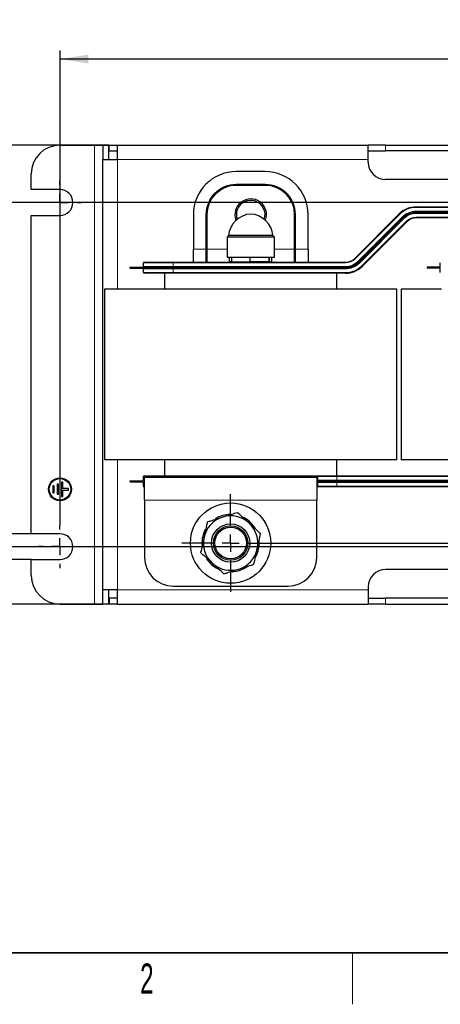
# Model space of a CAD drawing. Header units: millimetres. Extents: x 5 to 418, y 2 to 292.
# Tile 2 of 13: x 83 to 132, y 6 to 120. Entities that reach past the tile are written whole.
import ezdxf

# ---------------------------------------------------------------- set-up
doc = ezdxf.new("R2010")
doc.units = ezdxf.units.MM
doc.layers.add('SLD-0', color=7, linetype='Continuous')
doc.styles.add('SLDTEXTSTYLE0', font='TXT', dxfattribs={"width": 0.605})
doc.dimstyles.new('SLDDIMSTYLE0', dxfattribs={"dimtxt": 3.5, "dimasz": 3.302, "dimexe": 0, "dimexo": 0.0625, "dimgap": 0.875, "dimtad": 1, "dimlfac": 3, "dimrnd": 1e-09, "dimzin": 12, "dimdsep": 46, "dimtxsty": 'SLDTEXTSTYLE0', "dimsah": 1, "dimcen": 0.09, "dimadec": 0, "dimazin": 3, "dimtfac": 1, "dimtmove": 0, "dimatfit": 0, "dimfxl": 1, "dimfrac": 2, "dimtolj": 1, "dimtzin": 12, "dimarcsym": 0})
doc.dimstyles.new('SLDDIMSTYLE2', dxfattribs={"dimtxt": 3.5, "dimasz": 3.302, "dimexe": 0, "dimexo": 0.0625, "dimgap": 0.875, "dimtad": 1, "dimlfac": 3, "dimrnd": 1e-09, "dimzin": 12, "dimdsep": 46, "dimtxsty": 'SLDTEXTSTYLE0', "dimsah": 1, "dimcen": 0.09, "dimadec": 0, "dimazin": 3, "dimtfac": 1, "dimtofl": 0, "dimtmove": 0, "dimatfit": 3, "dimfxl": 1, "dimfrac": 2, "dimtolj": 1, "dimtzin": 12, "dimarcsym": 0})
doc.dimstyles.new('SLDDIMSTYLE4', dxfattribs={"dimtxt": 3.5, "dimasz": 3.302, "dimexe": 0, "dimexo": 0.0625, "dimgap": 0.875, "dimtad": 1, "dimdec": 1, "dimlfac": 3, "dimrnd": 1e-09, "dimzin": 12, "dimdsep": 46, "dimtxsty": 'SLDTEXTSTYLE0', "dimsah": 1, "dimcen": 0.09, "dimadec": 0, "dimazin": 3, "dimtfac": 1, "dimtmove": 0, "dimatfit": 0, "dimfxl": 1, "dimfrac": 2, "dimtolj": 1, "dimtzin": 12, "dimarcsym": 0})

# ---------------------------------------------------------------- blocks, each defined once
blk = doc.blocks.new('_D_7')
at = {"layer": 'SLD-0', "color": 7}
for p, q in [((87.51, 61.68), (87.51, 116.85)), ((200.84, 61.68), (200.84, 116.85)), ((200.84, 115.85), (87.51, 115.85))]:
    blk.add_line(p, q, dxfattribs=at)
for points in [[(87.51, 115.85), (90.81, 115.34), (90.81, 116.36)], [(200.84, 115.85), (197.54, 116.36), (197.54, 115.34)]]:
    blk.add_solid(points, dxfattribs=at)
at = {"layer": 'SLD-0', "color": 7, "insert": (140.16, 120.36), "char_height": 3.5, "attachment_point": 1, "style": 'SLDTEXTSTYLE0'}
blk.add_mtext('340', dxfattribs=at)
blk = doc.blocks.new('_D_8')
at = {"layer": 'SLD-0', "color": 7}
for p, q in [((79.52, 60.68), (79.52, 67.03)), ((84.17, 60.68), (78.52, 60.68)), ((79.52, 60.68), (79.52, 57.68)), ((84.17, 57.68), (78.52, 57.68)), ((79.52, 57.68), (79.52, 47.59))]:
    blk.add_line(p, q, dxfattribs=at)
for points in [[(79.52, 60.68), (80.03, 63.99), (79.01, 63.99)], [(79.52, 57.68), (79.01, 54.38), (80.03, 54.38)]]:
    blk.add_solid(points, dxfattribs=at)
at = {"layer": 'SLD-0', "color": 7, "insert": (75.01, 47.59), "char_height": 3.5, "attachment_point": 1, "rotation": 90, "style": 'SLDTEXTSTYLE0'}
blk.add_mtext('9', dxfattribs=at)
blk = doc.blocks.new('_D_9')
at = {"layer": 'SLD-0', "color": 7}
for p, q in [((198.34, 99.18), (63.17, 99.18)), ((64.17, 59.18), (64.17, 99.18)), ((198.34, 59.18), (63.17, 59.18))]:
    blk.add_line(p, q, dxfattribs=at)
for points in [[(64.17, 99.18), (63.66, 95.88), (64.68, 95.88)], [(64.17, 59.18), (64.68, 62.49), (63.66, 62.49)]]:
    blk.add_solid(points, dxfattribs=at)
at = {"layer": 'SLD-0', "color": 7, "insert": (59.66, 75.17), "char_height": 3.5, "attachment_point": 1, "rotation": 90, "style": 'SLDTEXTSTYLE0'}
blk.add_mtext('120', dxfattribs=at)
blk = doc.blocks.new('_D_10')
at = {"layer": 'SLD-0', "color": 7}
for p, q in [((93.21, 105.85), (53.17, 105.85)), ((54.17, 52.52), (54.17, 105.85)), ((93.21, 52.52), (53.17, 52.52))]:
    blk.add_line(p, q, dxfattribs=at)
for points in [[(54.17, 105.85), (53.66, 102.55), (54.68, 102.55)], [(54.17, 52.52), (54.68, 55.82), (53.66, 55.82)]]:
    blk.add_solid(points, dxfattribs=at)
at = {"layer": 'SLD-0', "color": 7, "insert": (49.66, 75.17), "char_height": 3.5, "attachment_point": 1, "rotation": 90, "style": 'SLDTEXTSTYLE0'}
blk.add_mtext('160', dxfattribs=at)
blk = doc.blocks.new('_D_11')
at = {"layer": 'SLD-0', "color": 7}
for p, q in [((239.2, 105.85), (239.2, 112.2)), ((195.84, 105.85), (240.2, 105.85)), ((239.2, 105.85), (239.2, 59.6)), ((113.01, 59.6), (240.2, 59.6)), ((239.2, 59.6), (239.2, 53.25))]:
    blk.add_line(p, q, dxfattribs=at)
for points in [[(239.2, 105.85), (239.71, 109.15), (238.69, 109.15)], [(239.2, 59.6), (238.69, 56.3), (239.71, 56.3)]]:
    blk.add_solid(points, dxfattribs=at)
at = {"layer": 'SLD-0', "color": 7, "insert": (234.69, 76.71), "char_height": 3.5, "attachment_point": 1, "rotation": 90, "style": 'SLDTEXTSTYLE0'}
blk.add_mtext('138,8', dxfattribs=at)
blk = doc.blocks.new('_D_12')
at = {"layer": 'SLD-0', "color": 7}
for p, q in [((147.51, 84.43), (222.35, 84.43)), ((221.35, 59.6), (221.35, 84.43)), ((113.01, 59.6), (222.35, 59.6))]:
    blk.add_line(p, q, dxfattribs=at)
for points in [[(221.35, 84.43), (220.84, 81.13), (221.86, 81.13)], [(221.35, 59.6), (221.86, 62.9), (220.84, 62.9)]]:
    blk.add_solid(points, dxfattribs=at)
at = {"layer": 'SLD-0', "color": 7, "insert": (216.84, 67.34), "char_height": 3.5, "attachment_point": 1, "rotation": 90, "style": 'SLDTEXTSTYLE0'}
blk.add_mtext('74,5', dxfattribs=at)
blk = doc.blocks.new('_D_13')
at = {"layer": 'SLD-0', "color": 7}
for p, q in [((184.34, 90.87), (230.87, 90.87)), ((229.87, 59.6), (229.87, 90.87)), ((113.01, 59.6), (230.87, 59.6))]:
    blk.add_line(p, q, dxfattribs=at)
for points in [[(229.87, 90.87), (229.36, 87.57), (230.38, 87.57)], [(229.87, 59.6), (230.38, 62.9), (229.36, 62.9)]]:
    blk.add_solid(points, dxfattribs=at)
at = {"layer": 'SLD-0', "color": 7, "insert": (225.36, 70.56), "char_height": 3.5, "attachment_point": 1, "rotation": 90, "style": 'SLDTEXTSTYLE0'}
blk.add_mtext('93,8', dxfattribs=at)
blk = doc.blocks.new('SW_CENTERMARKSYMBOL_2')
at = {"layer": 'SLD-0', "color": 0}
for p, q in [((0, 2), (0, 2.5)), ((-2, 0), (-2.5, 0)), ((0, 0), (-1, 0)), ((0, 0), (0, 1)), ((0, 0), (0, -1)), ((0, 0), (1, 0)), ((2, 0), (2.5, 0)), ((0, -2), (0, -2.5))]:
    blk.add_line(p, q, dxfattribs=at)
blk = doc.blocks.new('SW_CENTERMARKSYMBOL_3')
at = {"layer": 'SLD-0', "color": 0}
for p, q in [((0, 2), (0, 2.5)), ((-2, 0), (-2.5, 0)), ((0, 0), (-1, 0)), ((0, 0), (0, 1)), ((0, 0), (0, -1)), ((0, 0), (1, 0)), ((2, 0), (2.5, 0)), ((0, -2), (0, -2.5))]:
    blk.add_line(p, q, dxfattribs=at)
blk = doc.blocks.new('SW_CENTERMARKSYMBOL_6')
at = {"layer": 'SLD-0', "color": 0}
for p, q in [((0, 2), (0, 5.67)), ((-2, 0), (-5.67, 0)), ((0, 0), (-1, 0)), ((0, 0), (0, 1)), ((0, 0), (0, -1)), ((0, 0), (1, 0)), ((2, 0), (5.67, 0)), ((0, -2), (0, -5.67))]:
    blk.add_line(p, q, dxfattribs=at)

msp = doc.modelspace()

# ---------------------------------------------------------------- linework, layer by layer
at = {"color": 7, "linetype": 'Continuous', "lineweight": 25}
for p, q in [((87.5054, 105.8515), (91.5054, 105.8515)), ((91.5054, 105.8515), (92.5054, 105.8515)), ((92.5054, 105.8515), (92.5054, 104.1849)), ((92.5054, 105.8515), (93.172, 105.8515)), ((93.172, 104.1849), (93.172, 105.8515)), ((93.2054, 105.1849), (93.2054, 105.8515)), ((93.2054, 105.8515), (94.172, 105.8515)), ((94.172, 104.1849), (94.172, 105.8515)), ((94.172, 105.8515), (123.3387, 105.8515)), ((123.3387, 104.1849), (123.3387, 105.8515)), ((125.3387, 105.8515), (123.3387, 105.8515)), ((125.3387, 105.8515), (163.0054, 105.8515)), ((92.5054, 54.1849), (92.5054, 104.1849)), ((92.5054, 104.1849), (94.172, 104.1849)), ((93.2054, 105.1849), (94.172, 105.1849)), ((123.3387, 105.1849), (125.3387, 105.1849)), ((123.3387, 103.8515), (123.3387, 104.1849)), ((163.0054, 105.1849), (125.3387, 105.1849)), ((84.172, 100.6849), (84.172, 102.5182)), ((111.3387, 102.7682), (108.0054, 102.7682)), ((139.6198, 101.8515), (125.3387, 101.8515)), ((108.0054, 101.2349), (111.3387, 101.2349)), ((87.5054, 100.6849), (84.172, 100.6849)), ((128.9003, 98.6682), (165.3387, 98.6682)), ((84.172, 60.6849), (84.172, 97.6849)), ((84.172, 97.6849), (87.5054, 97.6849)), ((103.0054, 97.7682), (103.0054, 93.7682)), ((104.5387, 93.7682), (104.5387, 97.7682)), ((114.8054, 97.7682), (114.8054, 93.7682)), ((116.3387, 93.7682), (116.3387, 97.7682)), ((121.7563, 92.684), (126.9204, 97.8481)), ((122.157, 92.2833), (127.3211, 97.4474)), ((122.2512, 92.189), (127.4154, 97.3531)), ((128.9003, 98.1015), (165.3387, 98.1015)), ((128.9003, 97.9682), (165.3387, 97.9682)), ((165.3387, 97.4015), (128.9003, 97.4015)), ((127.8161, 96.9524), (122.6519, 91.7883)), ((107.0887, 95.3265), (106.922, 95.1599)), ((106.922, 95.1599), (106.922, 92.8099)), ((111.3984, 95.1599), (106.922, 95.1599)), ((112.2554, 95.3265), (107.0887, 95.3265)), ((112.422, 95.1599), (111.3984, 95.1599)), ((112.422, 95.1599), (112.2554, 95.3265)), ((112.422, 92.8099), (112.422, 95.1599)), ((103.0054, 92.2349), (103.0054, 93.7682)), ((104.5387, 92.2349), (104.5387, 93.7682)), ((106.922, 92.8099), (111.3984, 92.8099)), ((107.203, 92.3015), (107.203, 92.8099)), ((107.475, 92.3015), (107.475, 92.8099)), ((109.6099, 92.3015), (109.6099, 92.8099)), ((111.3984, 92.8099), (112.422, 92.8099)), ((111.807, 92.3015), (111.807, 92.8099)), ((111.8691, 92.3015), (111.8691, 92.8099)), ((112.1411, 92.3015), (112.1411, 92.8099)), ((114.8054, 93.7682), (114.8054, 92.2349)), ((116.3387, 93.7682), (116.3387, 92.2349)), ((95.672, 91.5349), (95.672, 91.6682)), ((95.672, 91.6682), (100.672, 91.6682)), ((97.2054, 91.7349), (97.2054, 92.1682)), ((97.272, 92.2349), (100.672, 92.2349)), ((100.672, 92.2349), (120.672, 92.2349)), ((100.672, 91.6682), (120.672, 91.6682)), ((107.475, 92.3015), (107.203, 92.3015)), ((107.475, 92.3015), (109.6099, 92.3015)), ((107.6182, 92.3015), (107.6567, 92.2349)), ((111.807, 92.3015), (109.6099, 92.3015)), ((111.6874, 92.2349), (111.7258, 92.3015)), ((111.8691, 92.3015), (111.807, 92.3015)), ((111.8691, 92.3015), (112.1411, 92.3015)), ((130.172, 91.6682), (130.172, 91.5349)), ((131.6387, 91.6682), (130.172, 91.6682)), ((131.7054, 91.7349), (131.7054, 92.1682)), ((95.672, 91.5349), (100.672, 91.5349)), ((97.2054, 91.0349), (97.2054, 91.4682)), ((100.672, 90.9682), (97.272, 90.9682)), ((99.672, 90.9682), (99.672, 89.1015)), ((100.672, 91.5349), (120.672, 91.5349)), ((120.672, 90.9682), (100.672, 90.9682)), ((119.672, 89.1015), (119.672, 90.9682)), ((131.6387, 91.5349), (130.172, 91.5349)), ((131.7054, 91.0349), (131.7054, 91.4682)), ((92.672, 89.1015), (92.672, 69.2682)), ((126.672, 89.1015), (92.672, 89.1015)), ((126.672, 69.2682), (126.672, 89.1015)), ((127.172, 89.1015), (127.172, 69.2682)), ((131.8387, 89.1015), (127.172, 89.1015)), ((126.672, 69.2682), (92.672, 69.2682)), ((99.672, 69.2682), (99.672, 67.4015)), ((119.672, 67.4015), (119.672, 69.2682)), ((161.172, 69.2682), (127.172, 69.2682)), ((87.172, 66.4349), (87.172, 65.2682)), ((87.3387, 66.4349), (87.172, 66.4349)), ((87.3387, 65.2682), (87.3387, 66.4349)), ((87.8387, 66.6849), (87.672, 66.6849)), ((87.672, 66.6849), (87.672, 65.0182)), ((87.8387, 65.9349), (87.8387, 66.6849)), ((95.672, 66.7015), (95.672, 66.8349)), ((95.672, 66.8349), (97.1387, 66.8349)), ((95.672, 66.7015), (97.1387, 66.7015)), ((97.2054, 66.9015), (97.2054, 67.3349)), ((97.2054, 66.2015), (97.2054, 66.6349)), ((97.272, 67.4015), (117.4054, 67.4015)), ((97.3387, 67.2682), (117.3387, 67.2682)), ((97.3387, 64.6015), (97.3387, 67.2682)), ((97.3387, 67.2682), (117.3387, 67.2682)), ((117.3387, 67.2682), (117.3387, 64.6015)), ((117.4054, 67.4015), (119.6626, 67.4015)), ((117.472, 66.9015), (117.472, 67.3349)), ((117.472, 66.2015), (117.472, 66.6349)), ((117.5387, 66.8349), (119.0054, 66.8349)), ((117.5387, 66.7015), (119.0054, 66.7015)), ((119.0054, 66.7015), (119.0054, 66.8349)), ((119.0054, 66.8349), (120.157, 66.8349)), ((119.0054, 66.7015), (120.157, 66.7015)), ((119.6626, 67.4015), (154.2227, 67.4015)), ((120.157, 66.8349), (154.7171, 66.8349)), ((120.157, 66.7015), (154.7171, 66.7015)), ((86.672, 66.2682), (86.672, 65.4349)), ((86.8387, 66.2682), (86.672, 66.2682)), ((86.672, 65.4349), (86.8387, 65.4349)), ((86.8387, 65.4349), (86.8387, 66.2682)), ((87.172, 65.2682), (87.3387, 65.2682)), ((88.5054, 65.9349), (87.8387, 65.9349)), ((87.8387, 65.0182), (87.8387, 65.7682)), ((87.8387, 65.7682), (88.5054, 65.7682)), ((88.5054, 65.7682), (88.5054, 65.9349)), ((97.272, 66.1349), (97.3387, 66.1349)), ((117.3387, 66.1349), (117.4054, 66.1349)), ((119.6626, 66.1349), (117.4054, 66.1349)), ((154.2227, 66.1349), (119.6626, 66.1349)), ((87.672, 65.0182), (87.8387, 65.0182)), ((97.3387, 64.6015), (97.3387, 57.9349)), ((117.3387, 57.9349), (117.3387, 64.6015)), ((87.5054, 60.6849), (84.172, 60.6849)), ((84.172, 57.6849), (87.5054, 57.6849)), ((84.172, 55.8515), (84.172, 57.6849)), ((139.6198, 56.5182), (125.3387, 56.5182)), ((94.172, 54.1849), (92.5054, 54.1849)), ((92.5054, 52.5182), (92.5054, 54.1849)), ((93.172, 52.5182), (93.172, 54.1849)), ((94.172, 52.5182), (94.172, 54.1849)), ((100.672, 54.6015), (114.0054, 54.6015)), ((123.3387, 54.5182), (123.3387, 54.1849)), ((123.3387, 54.1849), (123.3387, 52.5182)), ((93.2054, 53.1849), (93.2054, 52.5182)), ((94.172, 53.1849), (93.2054, 53.1849)), ((123.3387, 53.1849), (125.3387, 53.1849)), ((163.0054, 53.1849), (125.3387, 53.1849)), ((87.5054, 52.5182), (91.5054, 52.5182)), ((91.5054, 52.5182), (92.5054, 52.5182)), ((93.172, 52.5182), (92.5054, 52.5182)), ((94.172, 52.5182), (93.2054, 52.5182)), ((94.172, 52.5182), (123.3387, 52.5182)), ((125.3387, 52.5182), (123.3387, 52.5182)), ((125.3387, 52.5182), (163.0054, 52.5182))]:
    msp.add_line(p, q, dxfattribs=at)
at = {"color": 7, "linetype": 'Continuous', "lineweight": 18}
for p, q in [((91.5054, 52.5182), (91.5054, 105.8515)), ((125.3387, 105.1849), (125.3387, 105.8515)), ((94.172, 89.1015), (94.172, 104.1849)), ((123.3387, 104.1849), (94.172, 104.1849)), ((108.0054, 101.2349), (108.0054, 101.3015)), ((108.0054, 101.3015), (111.3387, 101.3015)), ((108.0054, 101.2349), (108.0054, 101.1682)), ((111.3387, 101.1682), (108.0054, 101.1682)), ((111.3387, 101.2349), (111.3387, 101.3015)), ((111.3387, 101.2349), (111.3387, 101.1682)), ((128.9003, 98.6015), (128.9003, 98.6682)), ((165.3387, 98.6015), (128.9003, 98.6015)), ((104.5387, 97.7682), (104.472, 97.7682)), ((104.472, 93.7682), (104.472, 97.7682)), ((104.5387, 97.7682), (104.6054, 97.7682)), ((104.6054, 97.7682), (104.6054, 93.7682)), ((114.7387, 93.7682), (114.7387, 97.7682)), ((114.8054, 97.7682), (114.7387, 97.7682)), ((114.8054, 97.7682), (114.872, 97.7682)), ((114.872, 97.7682), (114.872, 93.7682)), ((126.9675, 97.801), (121.8034, 92.6368)), ((122.1098, 92.3304), (127.274, 97.4946)), ((127.4625, 97.306), (122.2984, 92.1419)), ((126.9675, 97.801), (126.9204, 97.8481)), ((127.274, 97.4946), (127.3211, 97.4474)), ((127.4154, 97.3531), (127.4625, 97.306)), ((128.9003, 98.1682), (128.9003, 98.1015)), ((128.9003, 98.1682), (165.3387, 98.1682)), ((128.9003, 97.9682), (128.9003, 97.9015)), ((165.3387, 97.9015), (128.9003, 97.9015)), ((128.9003, 97.4682), (165.3387, 97.4682)), ((128.9003, 97.4682), (128.9003, 97.4015)), ((122.6048, 91.8355), (127.7689, 96.9996)), ((127.7689, 96.9996), (127.8161, 96.9524)), ((103.0054, 93.7682), (104.472, 93.7682)), ((104.5387, 93.7682), (104.472, 93.7682)), ((104.472, 92.2349), (104.472, 93.7682)), ((104.5387, 93.7682), (104.6054, 93.7682)), ((104.6054, 93.7682), (104.6054, 92.2349)), ((106.922, 93.7682), (104.6054, 93.7682)), ((114.7387, 93.7682), (112.422, 93.7682)), ((114.7387, 92.2349), (114.7387, 93.7682)), ((114.8054, 93.7682), (114.7387, 93.7682)), ((114.8054, 93.7682), (114.872, 93.7682)), ((114.872, 93.7682), (114.872, 92.2349)), ((114.872, 93.7682), (116.3387, 93.7682)), ((100.672, 92.1682), (97.2054, 92.1682)), ((97.2054, 91.7349), (100.672, 91.7349)), ((100.672, 92.1682), (100.672, 92.2349)), ((120.672, 92.1682), (100.672, 92.1682)), ((100.672, 92.1682), (100.672, 91.7349)), ((100.672, 91.7349), (120.672, 91.7349)), ((100.672, 91.7349), (100.672, 91.6682)), ((100.672, 91.5349), (100.672, 91.6682)), ((120.672, 92.1682), (120.672, 92.2349)), ((120.672, 91.7349), (120.672, 91.6682)), ((121.8034, 92.6368), (121.7563, 92.684)), ((122.1098, 92.3304), (122.157, 92.2833)), ((122.2512, 92.189), (122.2984, 92.1419)), ((122.6048, 91.8355), (122.6519, 91.7883)), ((100.672, 91.4682), (97.2054, 91.4682)), ((97.2054, 91.0349), (100.672, 91.0349)), ((100.672, 91.5349), (100.672, 91.4682)), ((120.672, 91.4682), (100.672, 91.4682)), ((100.672, 91.4682), (100.672, 91.0349)), ((100.672, 91.0349), (120.672, 91.0349)), ((100.672, 91.0349), (100.672, 90.9682)), ((120.672, 91.5349), (120.672, 91.4682)), ((120.672, 91.0349), (120.672, 90.9682)), ((94.172, 54.1849), (94.172, 69.2682)), ((119.6832, 67.3349), (117.472, 67.3349)), ((117.472, 66.9015), (119.6832, 66.9015)), ((119.6832, 66.6349), (117.472, 66.6349)), ((119.6832, 67.3349), (119.6832, 66.9015)), ((154.2433, 67.3349), (119.6832, 67.3349)), ((119.6832, 66.9015), (154.2433, 66.9015)), ((119.6832, 66.6349), (119.6832, 66.2015)), ((154.2433, 66.6349), (119.6832, 66.6349)), ((120.157, 66.7015), (120.157, 66.8349)), ((117.472, 66.2015), (119.6832, 66.2015)), ((119.6832, 66.2015), (154.2433, 66.2015)), ((117.3387, 64.6015), (97.3387, 64.6015)), ((94.172, 54.1849), (123.3387, 54.1849)), ((125.3387, 53.1849), (125.3387, 52.5182))]:
    msp.add_line(p, q, dxfattribs=at)
at = {"color": 7, "linetype": 'Continuous', "lineweight": 18, "flags": 128}
for points in [[(119.6832, 67.3349), (119.6828, 67.3479), (119.6816, 67.3604), (119.6797, 67.3719), (119.6772, 67.382), (119.674, 67.3903), (119.6705, 67.3965), (119.6666, 67.4003), (119.6626, 67.4015)], [(119.6832, 66.9015), (119.6836, 66.8885), (119.6848, 66.876), (119.6867, 66.8645), (119.6892, 66.8544), (119.6923, 66.8461), (119.6959, 66.84), (119.6998, 66.8362), (119.7038, 66.8349)], [(119.7038, 66.7015), (119.6998, 66.7003), (119.6959, 66.6965), (119.6923, 66.6903), (119.6892, 66.682), (119.6867, 66.6719), (119.6848, 66.6604), (119.6836, 66.6479), (119.6832, 66.6349)], [(119.6832, 66.2015), (119.6828, 66.1885), (119.6816, 66.176), (119.6797, 66.1645), (119.6772, 66.1544), (119.674, 66.1461), (119.6705, 66.14), (119.6666, 66.1362), (119.6626, 66.1349)]]:
    msp.add_lwpolyline(points, dxfattribs=at)
at = {"color": 7, "linetype": 'Continuous', "lineweight": 25}
for centre, radius in [((87.5054, 65.8515), 1.3333), ((87.5054, 65.8515), 1.25), ((107.3387, 59.6015), 4.6667), ((107.3387, 59.6015), 2.2311), ((107.3387, 59.6015), 2), ((107.3387, 59.6015), 1.8333)]:
    msp.add_circle(centre, radius, dxfattribs=at)
for centre, radius, start, end in [((87.5054, 102.5182), 3.3333, 90, 180), ((125.3387, 103.8515), 2, 180, 270), ((108.0054, 97.7682), 5, 90, 180), ((111.3387, 97.7682), 5, 360, 90), ((108.0054, 97.7682), 3.4667, 90, 180), ((111.3387, 97.7682), 3.4667, 360, 90), ((87.5054, 99.1849), 1.5, 270, 90), ((109.672, 97.7682), 1.8333, 340.036235, 200.900076), ((109.672, 97.7682), 1.6667, 341.208758, 160.036235), ((128.9003, 95.8682), 2.8, 90, 135), ((109.8292, 95.0977), 2.75, 93.275533, 175.226624), ((109.672, 97.7682), 1.6667, 160.036235, 198.791242), ((109.5149, 95.0977), 2.75, 4.773376, 86.724467), ((128.9003, 95.8682), 2.2333, 90, 135), ((128.9003, 95.8682), 2.1, 90, 135), ((128.9003, 95.8682), 1.5333, 90, 135), ((97.1387, 91.7349), 0.0667, 270, 360), ((97.272, 92.1682), 0.0667, 90, 180), ((120.672, 93.7682), 1.5333, 270, 315), ((120.672, 93.7682), 2.1, 270, 315), ((120.672, 93.7682), 2.2333, 270, 315), ((120.672, 93.7682), 2.8, 270, 315), ((131.6387, 91.7349), 0.0667, 270, 360), ((97.1387, 91.4682), 0.0667, 360, 90), ((97.272, 91.0349), 0.0667, 180, 270), ((131.6387, 91.4682), 0.0667, 360, 90), ((97.1387, 66.9015), 0.0667, 270, 360), ((97.1387, 66.6349), 0.0667, 360, 90), ((97.272, 67.3349), 0.0667, 90, 180), ((117.4054, 67.3349), 0.0667, 360, 90), ((117.5387, 66.9015), 0.0667, 180, 270), ((117.5387, 66.6349), 0.0667, 90, 180), ((97.272, 66.2015), 0.0667, 180, 270), ((117.4054, 66.2015), 0.0667, 270, 360), ((107.3387, 59.6015), 3.3333, 90, 122.367688), ((107.3387, 59.6015), 3.1667, 107.59066, 167.59066), ((107.3387, 59.6015), 3.1667, 47.59066, 107.59066), ((107.3387, 59.6015), 3.3333, 29.803863, 62.378823), ((107.3387, 59.6015), 3.1667, 347.59066, 47.59066), ((87.5054, 59.1849), 1.5, 270, 90), ((107.3387, 59.6015), 3.3333, 151.046481, 182.872704), ((107.3387, 59.6015), 3.1667, 167.59066, 227.59066), ((107.3387, 59.6015), 3.3333, 332.101351, 3.043136), ((107.3387, 59.6015), 3.1667, 287.59066, 347.59066), ((100.672, 57.9349), 3.3333, 180, 270), ((107.3387, 59.6015), 3.3333, 212.207423, 243.989719), ((107.3387, 59.6015), 3.1667, 227.59066, 287.59066), ((114.0054, 57.9349), 3.3333, 270, 360), ((107.3387, 59.6015), 3.3333, 272.80551, 305.407199), ((125.3387, 54.5182), 2, 90, 180), ((87.5054, 55.8515), 3.3333, 180, 270)]:
    msp.add_arc(centre, radius, start, end, dxfattribs=at)
at = {"color": 7, "linetype": 'Continuous', "lineweight": 18}
for centre, radius, start, end in [((108.0054, 97.7682), 3.5333, 90, 180), ((108.0054, 97.7682), 3.4, 90, 180), ((111.3387, 97.7682), 3.5333, 360, 90), ((111.3387, 97.7682), 3.4, 360, 90), ((128.9003, 95.8682), 2.7333, 90, 135), ((128.9003, 95.8682), 2.3, 90, 135), ((128.9003, 95.8682), 2.0333, 90, 135), ((128.9003, 95.8682), 1.6, 90, 135), ((120.672, 93.7682), 1.6, 270, 315), ((120.672, 93.7682), 2.0333, 270, 315), ((120.672, 93.7682), 2.3, 270, 315), ((120.672, 93.7682), 2.7333, 270, 315)]:
    msp.add_arc(centre, radius, start, end, dxfattribs=at)
at = {"color": 7, "linetype": 'Continuous', "lineweight": 25}
for points, knots in [([(106.3817, 62.6201), (106.5246, 62.6655), (107.1144, 62.8524), (107.6891, 63.0346), (108.1245, 63.1727)], [0, 0, 0, 0, 0.24238647, 1, 1, 1, 1]), ([(108.1245, 63.1727), (108.3437, 62.9724), (108.7862, 62.5683), (109.2436, 62.1504), (109.4744, 61.9396)], [0, 0, 0, 0, 0.49545796, 1, 1, 1, 1]), ([(104.6389, 62.0676), (104.5751, 61.7776), (104.4463, 61.1923), (104.3132, 60.5873), (104.246, 60.282)], [0, 0, 0, 0, 0.495457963, 1, 1, 1, 1]), ([(104.6389, 62.0676), (104.7663, 62.108), (105.3339, 62.288), (105.924, 62.475), (106.3817, 62.6201)], [0, 0, 0, 0, 0.22439216, 1, 1, 1, 1]), ([(109.4744, 61.9396), (109.5064, 61.9104), (109.7487, 61.6891), (110.2055, 61.2718), (110.6168, 60.8961), (110.8243, 60.7066)], [0, 0, 0, 0, 0.07009183, 0.53078536, 1, 1, 1, 1]), ([(110.4314, 58.9211), (110.4407, 58.9634), (110.5112, 59.2839), (110.6442, 59.8882), (110.7639, 60.4321), (110.8243, 60.7066)], [0, 0, 0, 0, 0.07009183, 0.53078536, 1, 1, 1, 1]), ([(104.246, 60.282), (104.2367, 60.2397), (104.1662, 59.9192), (104.0332, 59.3149), (103.9135, 58.771), (103.8531, 58.4965)], [0, 0, 0, 0, 0.07009183, 0.53078536, 1, 1, 1, 1]), ([(105.203, 57.2635), (105.171, 57.2927), (104.9287, 57.514), (104.4719, 57.9313), (104.0606, 58.307), (103.8531, 58.4965)], [0, 0, 0, 0, 0.07009183, 0.53078536, 1, 1, 1, 1]), ([(110.0385, 57.1355), (110.1023, 57.4255), (110.2311, 58.0108), (110.3642, 58.6158), (110.4314, 58.9211)], [0, 0, 0, 0, 0.49545796, 1, 1, 1, 1]), ([(106.5529, 56.0304), (106.3337, 56.2307), (105.8912, 56.6348), (105.4338, 57.0527), (105.203, 57.2635)], [0, 0, 0, 0, 0.49545796, 1, 1, 1, 1]), ([(106.5529, 56.0304), (106.6803, 56.0708), (107.248, 56.2508), (107.838, 56.4379), (108.2957, 56.583)], [0, 0, 0, 0, 0.22439216, 1, 1, 1, 1]), ([(108.2957, 56.583), (108.4387, 56.6283), (109.0284, 56.8153), (109.6031, 56.9975), (110.0385, 57.1355)], [0, 0, 0, 0, 0.24238647, 1, 1, 1, 1])]:
    msp.add_open_spline(points, degree=3, knots=knots, dxfattribs=at)
at = {"layer": 'SLD-0', "lineweight": 35}
msp.add_line((26, 12), (408, 12), dxfattribs=at)
at = {"layer": 'SLD-0', "lineweight": 18}
msp.add_line((121.5, 6), (121.5, 12), dxfattribs=at)

# ---------------------------------------------------------------- block references
at = {"layer": 'SLD-0', "color": 7}
for name, p in [('SW_CENTERMARKSYMBOL_2', (87.5054, 99.1849)), ('SW_CENTERMARKSYMBOL_6', (107.3387, 59.6015)), ('SW_CENTERMARKSYMBOL_3', (87.5054, 59.1849))]:
    msp.add_blockref(name, p, dxfattribs=at)

# ---------------------------------------------------------------- texts
at = {"layer": 'SLD-0', "insert": (97.6027, 10.743), "char_height": 3.5, "attachment_point": 2, "style": 'SLDTEXTSTYLE0'}
msp.add_mtext('2', dxfattribs=at)

# ---------------------------------------------------------------- dimensions: what is measured, and where the dimension line sits
at = {"layer": 'SLD-0', "color": 7}
dim = msp.add_linear_dim(base=(87.5054, 115.8515), p1=(200.8387, 61.6849), p2=(87.5054, 61.6849), dimstyle='SLDDIMSTYLE2', dxfattribs=at)
dim.commit()
dim.dimension.update_dxf_attribs({"geometry": '_D_7', "text_midpoint": (144.172, 115.8515), "dimtype": 160})
for base, p1, p2, dimstyle, picture, middle in [((239.2029558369, 59.6015495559), (195.8387060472, 105.8515495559), (113.0053727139, 59.601549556), 'SLDDIMSTYLE4', '_D_11', (239.2029558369, 82.7265495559)), ((54.172, 105.8515), (93.2054, 52.5182), (93.2054, 105.8515), 'SLDDIMSTYLE2', '_D_10', (54.172, 79.1849)), ((64.172, 99.1849), (198.3387, 59.1849), (198.3387, 99.1849), 'SLDDIMSTYLE2', '_D_9', (64.172, 79.1849)), ((229.872, 90.8682), (113.0054, 59.6015), (184.3387, 90.8682), 'SLDDIMSTYLE2', '_D_13', (229.872, 75.2349)), ((221.3491, 84.4349), (113.0054, 59.6015), (147.5054, 84.4349), 'SLDDIMSTYLE2', '_D_12', (221.3491, 72.0182)), ((79.5197, 57.6849), (84.172, 60.6849), (84.172, 57.6849), 'SLDDIMSTYLE0', '_D_8', (79.5197, 48.9255))]:
    dim = msp.add_linear_dim(base=base, p1=p1, p2=p2, angle=90, dimstyle=dimstyle, dxfattribs=at)
    dim.commit()
    dim.dimension.update_dxf_attribs({"geometry": picture, "text_midpoint": middle, "dimtype": 160})

doc.saveas('drawing.dxf')
